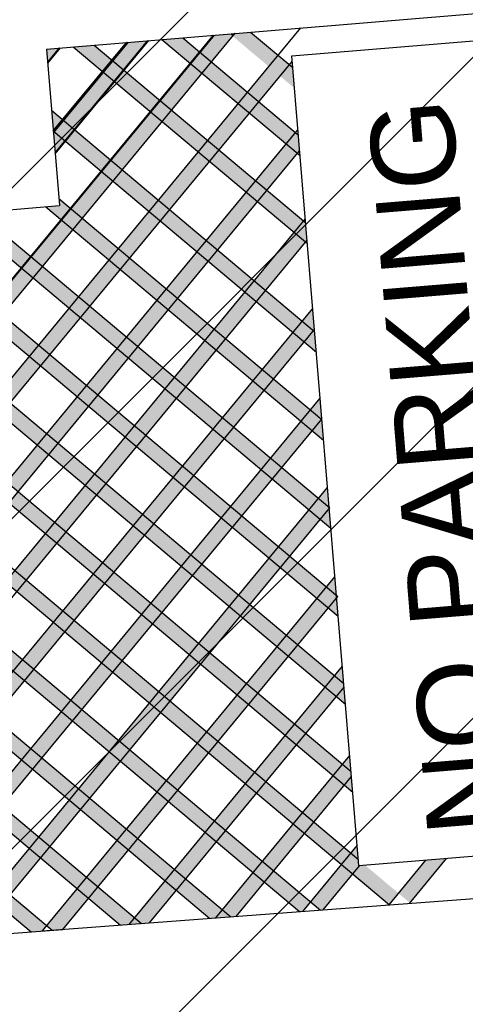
# Model space of a CAD drawing. Header units: millimetres. Extents: x 573132 to 957048, y 21042 to 318066.
# Tile 6 of 256: x 800529 to 803558, y 96973 to 103661. Entities that reach past the tile are written whole.
import ezdxf

# ---------------------------------------------------------------- set-up
doc = ezdxf.new("R2010")
doc.units = ezdxf.units.MM
doc.header["$LTSCALE"] = 2000
doc.layers.add('_NIBSC_FM trees 3metre zone', color=210, linetype='Continuous')
doc.layers.add('Parking bay info', color=7, linetype='Continuous')
doc.styles.get("Standard").update_dxf_attribs({"font": 'arial.ttf'})

msp = doc.modelspace()

# ---------------------------------------------------------------- hatches: boundary and pattern name
h = msp.add_hatch()
h.set_pattern_fill('ANSI31', color=6, scale=500)
h.set_pattern_definition([(45, (-184040.5, -58059.7), (-1122.532, 1122.532), [])])
edge = h.paths.add_edge_path()
edge.add_arc((799802.3, 149995), 1979.1, 128.49424, 137.46444)
edge.add_arc((799741.7, 150051), 1896.6, 137.47494, 149.36468)
edge.add_arc((800006.3, 149895.7), 2203.4, 149.39486, 159.68057)
edge.add_arc((802463.3, 149116.2), 4779.9, 161.14567, 173.89799)
edge.add_arc((777632.8, 152301.9), 20255.5, 350.88188, 352.40364, ccw=False)
edge.add_line((797632.4, 149092), (797912.4, 145802))
edge.add_line((797912.4, 145802), (798168.4, 142742.1))
edge.add_arc((800985.3, 142989.8), 2827.8, 185.02558, 196.25014)
edge.add_arc((800461.1, 142840.2), 2282.7, 196.32802, 209.50387)
edge.add_arc((800310.7, 142757.2), 2110.9, 209.55351, 220.33732)
edge.add_arc((800442.5, 142871.9), 2285.6, 220.38875, 233.58247)
edge.add_arc((800765, 143315.4), 2833.9, 233.65957, 245.33586)
edge.add_arc((800828.6, 143356), 2897.7, 244.52854, 258.27447)
edge.add_arc((800701.9, 142746.6), 2275.2, 258.2798, 271.31727)
edge.add_arc((800705.2, 142600), 2128.6, 271.31749, 281.28542)
edge.add_arc((800682.7, 142711.6), 2242.4, 281.29296, 294.10163)
edge.add_arc((800469.1, 143179.9), 2757.1, 294.17942, 306.58576)
edge.add_arc((800208.3, 143569.5), 3225.4, 306.17984, 311.53029)
edge.add_arc((800624.2, 143117.9), 2611.7, 311.26798, 323.63871)
edge.add_arc((800912.2, 142904.4), 2253.2, 323.66925, 335.19598)
edge.add_arc((800978.5, 142872.9), 2179.8, 335.218, 344.31697)
edge.add_arc((800806.2, 142921.1), 2358.7, 344.3199, 356.70457)
edge.add_arc((800196.3, 142951.6), 2969.4, 356.79383, 368.84145)
edge.add_line((803130.4, 143408), (802964.4, 146152))
edge.add_line((802964.4, 146152), (802661.6, 149839.1))
edge.add_arc((799541.1, 149578.3), 3131.4, 4.7773, 9.95889)
edge.add_arc((800127.1, 149693), 2534.4, 9.6959, 22.06664)
edge.add_arc((800450.9, 149823), 2185.5, 22.09588, 33.70834)
edge.add_arc((800511.1, 149862.1), 2113.8, 33.7319, 42.75351)
edge.add_arc((800384.1, 149744.5), 2286.8, 42.75716, 55.14162)
edge.add_arc((800049.4, 149256.1), 2878.9, 55.23206, 67.30036)
edge.add_arc((799937.1, 149045.1), 3116.9, 66.89305, 72.36491)
edge.add_arc((800099.3, 149592.4), 2546.2, 72.11052, 84.64121)
edge.add_arc((800129.8, 149907.4), 2229.9, 84.66715, 94.87052)
edge.add_arc((800125.4, 149949.4), 2187.6, 94.84876, 105.1459)
edge.add_arc((800180.5, 149747.3), 2397, 105.15424, 117.19251)
edge.add_arc((800475.8, 149182.9), 3034, 117.28186, 128.9032)
h.paths.add_polyline_path([(805285.8, 132271.9), (807630.1, 130292.6), (808717.8, 128657.8), (809512.6, 126409.6), (809698.8, 124808.7), (809113.9, 106708.8), (807865.8, 104611.5), (806151.7, 104161.7), (798217.2, 103633.1), (798370.5, 101534.7), (797281.4, 101455.1), (798380, 87105.7), (807943.2, 87723.1), (807592, 92534.3), (808409.8, 92594), (809388.6, 92041), (809792.8, 91145.2), (810402, 83115.1), (809743.2, 81565.1), (808384.3, 80934.6), (803337.2, 80587.1), (803149.3, 83028), (796195.6, 82492.7), (796831.5, 74090.9), (798673.2, 74183.1), (799033.2, 69471.1), (811128.2, 70247), (810742.9, 74953.1), (817427.3, 69294), (820333.3, 70178.2), (819726.9, 72144.3), (820372.3, 73429.7), (819415.4, 79540.2), (817900.5, 79441.9), (816738.6, 80768.5), (816091.2, 86965.1), (820803.7, 87231.4), (820137.2, 96803.1), (815324, 96529.1), (814883.6, 102917.9), (815506.4, 103948.9), (814877.6, 110961.5), (814548.9, 111751.7), (814439.8, 112099.6), (814654.4, 120985.5), (815202.9, 122086.8), (815871, 129266.7), (817934.9, 132903.8), (819988, 134534.9), (822717.7, 135759), (825659.3, 136107.7), (841934.8, 135929.7), (841538.9, 140944.3), (822158.3, 141259.1), (817670.8, 142514.3), (813933.3, 145231.4), (812037.1, 148308.6), (810908.6, 153871.1), (812524.2, 156334.4), (812351, 161829.6), (810592.1, 163939.3), (809832.8, 165422), (809436.4, 170898.6), (810540.3, 173379.7), (810553.2, 173752.2), (810159.6, 179602.1), (808961.6, 181448.1), (808084.7, 183580.3), (807823.1, 187088.4), (808496.7, 189355), (809486.4, 190473.3), (809125.3, 195649.6), (808067.5, 197087.4), (806873.5, 199983.2), (806653.5, 202932.5), (806193.3, 210152.2), (807243.7, 212537), (808986.8, 213887.6), (808683.9, 217950), (806725.6, 219163.6), (805509.2, 221418.6), (805072.7, 224364.3), (798956.1, 224011.1), (799187.9, 223695.7), (800861.3, 219308.5), (801661.2, 209203.1), (800735.3, 202671.7), (797386.5, 198778.3), (791837.3, 197079.3), (785538, 196327.2), (786360, 186067.6), (793626.5, 186432.7), (797313.1, 185760.8), (799735, 184478.6), (801452.4, 182927.6), (803009.9, 180514.6), (803885.4, 177379.6), (804097.5, 175123.5), (805094.7, 159989.8), (804471.7, 158270.4), (803289.5, 157069.2), (801649.7, 156414.3), (791144.5, 155679.7), (792339.2, 140215.1), (793197.7, 137634.9), (794404.8, 136185.5), (796143.7, 134994.7), (799546, 134313.7), (802624.2, 133547.3)])
h = msp.add_hatch(color=2)
h.dxf.hatch_style = 1
h.paths.add_polyline_path([(801853.7, 103556.9), (801993, 103568.5), (799119.7, 100093.6), (798979.4, 100080.9)])
h = msp.add_hatch(color=2)
h.dxf.hatch_style = 1
h.paths.add_polyline_path([(801495.8, 103527.3), (801637.3, 103539), (801752.5, 103442.2), (801688.8, 103365.1)])
h = msp.add_hatch(color=2)
h.dxf.hatch_style = 1
h.paths.add_polyline_path([(801847, 103556.4), (801956.8, 103565.5), (801973, 103551.9), (801765.4, 103300.8), (801688.8, 103365.1)])
h = msp.add_hatch(color=2)
h.dxf.hatch_style = 1
h.paths.add_polyline_path([(801956.8, 103565.5), (801986.3, 103567.9), (801973, 103551.9)])
h = msp.add_hatch(color=2)
h.dxf.hatch_style = 1
h.paths.add_polyline_path([(801986.3, 103567.9), (802098.3, 103577.2), (802286.2, 103419.3), (802222.4, 103342.3), (801973, 103551.9)])
h = msp.add_hatch(color=2)
h.dxf.hatch_style = 1
h.paths.add_polyline_path([(800799.4, 103469), (800711.6, 103461.7), (800719.1, 103371.8)])
h = msp.add_hatch(color=2)
h.dxf.hatch_style = 1
h.paths.add_polyline_path([(800893.3, 103477.4), (801034.8, 103489.1), (801155.2, 103388), (801091.5, 103310.9)])
h = msp.add_hatch(color=2)
h.dxf.hatch_style = 1
h.paths.add_polyline_path([(801399.4, 103518.8), (801266.9, 103507.8), (801162.6, 103381.7), (801235.5, 103320.5)])
h = msp.add_hatch(color=2)
h.dxf.hatch_style = 1
h.paths.add_polyline_path([(801688.8, 103365.1), (801752.5, 103442.2), (802078.5, 103168.3), (802014.8, 103091.2)])
h = msp.add_hatch(color=2)
h.dxf.hatch_style = 1
h.paths.add_polyline_path([(801700.1, 103355.6), (801763.9, 103432.7), (802013.3, 103223.1), (801949.6, 103146)])
h = msp.add_hatch(color=2)
h.dxf.hatch_style = 1
h.paths.add_polyline_path([(802014.8, 103091.2), (802091.4, 103026.9), (802362.7, 103355), (802286.2, 103419.3)])
h = msp.add_hatch(color=2)
h.dxf.hatch_style = 1
h.paths.add_polyline_path([(801162.6, 103381.7), (801098.9, 103304.7), (801171.7, 103243.5), (801235.5, 103320.5)])
h = msp.add_hatch(color=2)
h.dxf.hatch_style = 1
h.paths.add_polyline_path([(802299, 103277.9), (802362.7, 103355), (802384.7, 103336.6), (802396.3, 103196.2)])
h = msp.add_hatch(color=2)
h.dxf.hatch_style = 1
h.paths.add_polyline_path([(801098.9, 103304.7), (800827.6, 102976.5), (800900.4, 102915.3), (801171.7, 103243.5)])
h = msp.add_hatch(color=2)
h.dxf.hatch_style = 1
h.paths.add_polyline_path([(801171.7, 103243.5), (801235.5, 103320.5), (801481.2, 103114), (801417.5, 103037)])
h = msp.add_hatch(color=2)
h.dxf.hatch_style = 1
h.paths.add_polyline_path([(801625.1, 103288.1), (801701.7, 103223.7), (801494, 102972.6), (801417.5, 103037)])
h = msp.add_hatch(color=2)
h.dxf.hatch_style = 1
h.paths.add_polyline_path([(801417.5, 103037), (801481.2, 103114), (801807.2, 102840.1), (801743.5, 102763)])
h = msp.add_hatch(color=2)
h.dxf.hatch_style = 1
h.paths.add_polyline_path([(801743.5, 102763), (801820, 102698.7), (802091.4, 103026.9), (802014.8, 103091.2)])
h = msp.add_hatch(color=2)
h.dxf.hatch_style = 1
h.paths.add_polyline_path([(802091.4, 103026.9), (802155.1, 103103.9), (802404.5, 102894.3), (802340.8, 102817.3)])
h = msp.add_hatch(color=2)
h.dxf.hatch_style = 1
h.paths.add_polyline_path([(800820.1, 102982.8), (800746.3, 103044.8), (800757.7, 102907.2)])
h = msp.add_hatch(color=2)
h.dxf.hatch_style = 1
h.paths.add_polyline_path([(801082.4, 102631.8), (801146.1, 102708.8), (800820.1, 102982.8), (800756.4, 102905.7)])
h = msp.add_hatch(color=2)
h.dxf.hatch_style = 1
h.paths.add_polyline_path([(801353.7, 102959.9), (801430.3, 102895.6), (801222.7, 102644.5), (801146.1, 102708.8)])
h = msp.add_hatch(color=2)
h.dxf.hatch_style = 1
h.paths.add_polyline_path([(800836.7, 102838.2), (800763.8, 102899.4), (800758.8, 102893.4), (800770.1, 102757.7)])
h = msp.add_hatch(color=2)
h.dxf.hatch_style = 1
h.paths.add_polyline_path([(802340.8, 102817.3), (802404.5, 102894.3), (802422.6, 102879.1), (802431.7, 102770.2), (802417.4, 102752.9)])
h = msp.add_hatch(color=2)
h.dxf.hatch_style = 1
h.paths.add_polyline_path([(801750.7, 102756.9), (801814.5, 102834), (802063.9, 102624.4), (802000.2, 102547.3)])
h = msp.add_hatch(color=2)
h.dxf.hatch_style = 1
h.paths.add_polyline_path([(802069.5, 102489.1), (802146, 102424.8), (802417.4, 102752.9), (802340.8, 102817.3)])
h = msp.add_hatch(color=2)
h.dxf.hatch_style = 1
h.paths.add_polyline_path([(801820, 102698.7), (801743.5, 102763), (801472.1, 102434.9), (801548.7, 102370.5)])
h = msp.add_hatch(color=2)
h.dxf.hatch_style = 1
h.paths.add_polyline_path([(801820, 102698.7), (801883.8, 102775.8), (802133.2, 102566.2), (802069.5, 102489.1)])
h = msp.add_hatch(color=2)
h.dxf.hatch_style = 1
h.paths.add_polyline_path([(801146.1, 102708.8), (801082.4, 102631.8), (801408.4, 102357.8), (801472.1, 102434.9)])
h = msp.add_hatch(color=2)
h.dxf.hatch_style = 1
h.paths.add_polyline_path([(801082.4, 102631.8), (801159, 102567.4), (800951.3, 102316.3), (800874.8, 102380.7)])
h = msp.add_hatch(color=2)
h.dxf.hatch_style = 1
h.paths.add_polyline_path([(802146, 102424.8), (802069.5, 102489.1), (801798.1, 102160.9), (801874.7, 102096.6)])
h = msp.add_hatch(color=2)
h.dxf.hatch_style = 1
h.paths.add_polyline_path([(802146, 102424.8), (802209.8, 102501.8), (802459.2, 102292.2), (802395.5, 102215.2)])
h = msp.add_hatch(color=2)
h.dxf.hatch_style = 1
h.paths.add_polyline_path([(800799.9, 102398.8), (800707, 102391), (800811.1, 102303.6), (800874.8, 102380.7), (800795.9, 102446.9)])
h = msp.add_hatch(color=2)
h.dxf.hatch_style = 1
h.paths.add_polyline_path([(801485, 102293.5), (801548.7, 102370.5), (801472.1, 102434.9), (801408.4, 102357.8)])
h = msp.add_hatch(color=2)
h.dxf.hatch_style = 1
h.paths.add_polyline_path([(800874.8, 102380.7), (800951.3, 102316.3), (800887.6, 102239.3), (800811.1, 102303.6)])
h = msp.add_hatch(color=2)
h.dxf.hatch_style = 1
h.paths.add_polyline_path([(801485, 102293.5), (801408.4, 102357.8), (801200.8, 102106.7), (801277.3, 102042.4)])
h = msp.add_hatch(color=2)
h.dxf.hatch_style = 1
h.paths.add_polyline_path([(801734.4, 102083.9), (801798.1, 102160.9), (801548.7, 102370.5), (801485, 102293.5)])
h = msp.add_hatch(color=2)
h.dxf.hatch_style = 1
h.paths.add_polyline_path([(800539.7, 101975.4), (800603.4, 102052.5), (800277.4, 102326.4), (800213.7, 102249.4)])
h = msp.add_hatch(color=2)
h.dxf.hatch_style = 1
h.paths.add_polyline_path([(800811.1, 102303.6), (800887.6, 102239.3), (800680, 101988.2), (800603.4, 102052.5)])
h = msp.add_hatch(color=2)
h.dxf.hatch_style = 1
h.paths.add_polyline_path([(800887.6, 102239.3), (800951.3, 102316.3), (801200.8, 102106.7), (801137, 102029.7)])
h = msp.add_hatch(color=2)
h.dxf.hatch_style = 1
h.paths.add_polyline_path([(802395.5, 102215.2), (802470.2, 102305.6), (802482, 102162.9), (802472, 102150.8)])
h = msp.add_hatch(color=2)
h.dxf.hatch_style = 1
h.paths.add_polyline_path([(802124.1, 101887), (802200.7, 101822.7), (802472, 102150.8), (802395.5, 102215.2)])
h = msp.add_hatch(color=2)
h.dxf.hatch_style = 1
h.paths.add_polyline_path([(801811, 102019.5), (801874.7, 102096.6), (801798.1, 102160.9), (801734.4, 102083.9)])
h = msp.add_hatch(color=2)
h.dxf.hatch_style = 1
h.paths.add_polyline_path([(801137, 102029.7), (801213.6, 101965.3), (801277.3, 102042.4), (801200.8, 102106.7)])
h = msp.add_hatch(color=2)
h.dxf.hatch_style = 1
h.paths.add_polyline_path([(801526.8, 101832.8), (801603.3, 101768.5), (801811, 102019.5), (801734.4, 102083.9)])
h = msp.add_hatch(color=2)
h.dxf.hatch_style = 1
h.paths.add_polyline_path([(802060.4, 101809.9), (802124.1, 101887), (801874.7, 102096.6), (801811, 102019.5)])
h = msp.add_hatch(color=2)
h.dxf.hatch_style = 1
h.paths.add_polyline_path([(800865.7, 101701.5), (800929.4, 101778.6), (800603.4, 102052.5), (800539.7, 101975.4)])
h = msp.add_hatch(color=2)
h.dxf.hatch_style = 1
h.paths.add_polyline_path([(801213.6, 101965.3), (801137, 102029.7), (800929.4, 101778.6), (801006, 101714.2)])
h = msp.add_hatch(color=2)
h.dxf.hatch_style = 1
h.paths.add_polyline_path([(801213.6, 101965.3), (801277.3, 102042.4), (801526.8, 101832.8), (801463, 101755.7)])
h = msp.add_hatch(color=2)
h.dxf.hatch_style = 1
h.paths.add_polyline_path([(800539.7, 101975.4), (800616.3, 101911.1), (800408.6, 101660), (800332.1, 101724.4)])
h = msp.add_hatch(color=2)
h.dxf.hatch_style = 1
h.paths.add_polyline_path([(802060.4, 101809.9), (802136.9, 101745.6), (802200.7, 101822.7), (802124.1, 101887)])
h = msp.add_hatch(color=2)
h.dxf.hatch_style = 1
h.paths.add_polyline_path([(801526.8, 101832.8), (801463, 101755.7), (801539.6, 101691.4), (801603.3, 101768.5)])
h = msp.add_hatch(color=2)
h.dxf.hatch_style = 1
h.paths.add_polyline_path([(801852.8, 101558.9), (801929.3, 101494.5), (802136.9, 101745.6), (802060.4, 101809.9)])
h = msp.add_hatch(color=2)
h.dxf.hatch_style = 1
h.paths.add_polyline_path([(802386.4, 101536), (802450.1, 101613.1), (802200.7, 101822.7), (802136.9, 101745.6)])
h = msp.add_hatch(color=2)
h.dxf.hatch_style = 1
h.paths.add_polyline_path([(800942.3, 101637.2), (801006, 101714.2), (800929.4, 101778.6), (800865.7, 101701.5)])
h = msp.add_hatch(color=2)
h.dxf.hatch_style = 1
h.paths.add_polyline_path([(801255.4, 101504.6), (801332, 101440.3), (801539.6, 101691.4), (801463, 101755.7)])
h = msp.add_hatch(color=2)
h.dxf.hatch_style = 1
h.paths.add_polyline_path([(801539.6, 101691.4), (801603.3, 101768.5), (801852.8, 101558.9), (801789, 101481.8)])
h = msp.add_hatch(color=2)
h.dxf.hatch_style = 1
h.paths.add_polyline_path([(798915.6, 97338.5), (799053.9, 97348.9), (802532.4, 101555.7), (802520.6, 101698.3)])
h = msp.add_hatch(color=2)
h.dxf.hatch_style = 1
h.paths.add_polyline_path([(800942.3, 101637.2), (800865.7, 101701.5), (800658.1, 101450.4), (800734.6, 101386.1)])
h = msp.add_hatch(color=2)
h.dxf.hatch_style = 1
h.paths.add_polyline_path([(801191.7, 101427.6), (801255.4, 101504.6), (801006, 101714.2), (800942.3, 101637.2)])
h = msp.add_hatch(color=2)
h.dxf.hatch_style = 1
h.paths.add_polyline_path([(800408.6, 101660), (800658.1, 101450.4), (800594.4, 101373.3), (800344.9, 101582.9)])
h = msp.add_hatch(color=2)
h.dxf.hatch_style = 1
h.paths.add_polyline_path([(801865.6, 101417.5), (801929.3, 101494.5), (801852.8, 101558.9), (801789, 101481.8)])
h = msp.add_hatch(color=2)
h.dxf.hatch_style = 1
h.paths.add_polyline_path([(802462.9, 101471.7), (802526.7, 101548.7), (802533.5, 101543), (802545.1, 101402.6)])
h = msp.add_hatch(color=2)
h.dxf.hatch_style = 1
h.paths.add_polyline_path([(801255.4, 101504.6), (801191.7, 101427.6), (801268.3, 101363.2), (801332, 101440.3)])
h = msp.add_hatch(color=2)
h.dxf.hatch_style = 1
h.paths.add_polyline_path([(801581.4, 101230.7), (801658, 101166.4), (801865.6, 101417.5), (801789, 101481.8)])
h = msp.add_hatch(color=2)
h.dxf.hatch_style = 1
h.paths.add_polyline_path([(801929.3, 101494.5), (802178.8, 101284.9), (802115, 101207.8), (801865.6, 101417.5)])
h = msp.add_hatch(color=2)
h.dxf.hatch_style = 1
h.paths.add_polyline_path([(800658.1, 101450.4), (800734.6, 101386.1), (800670.9, 101309), (800594.4, 101373.3)])
h = msp.add_hatch(color=2)
h.dxf.hatch_style = 1
h.paths.add_polyline_path([(801191.7, 101427.6), (801268.3, 101363.2), (801060.6, 101112.1), (800984.1, 101176.5)])
h = msp.add_hatch(color=2)
h.dxf.hatch_style = 1
h.paths.add_polyline_path([(801332, 101440.3), (801268.3, 101363.2), (801517.7, 101153.6), (801581.4, 101230.7)])
h = msp.add_hatch(color=2)
h.dxf.hatch_style = 1
h.paths.add_polyline_path([(800386.7, 101122.3), (800463.3, 101057.9), (800670.9, 101309), (800594.4, 101373.3)])
h = msp.add_hatch(color=2)
h.dxf.hatch_style = 1
h.paths.add_polyline_path([(800670.9, 101309), (800734.6, 101386.1), (800984.1, 101176.5), (800920.3, 101099.4)])
h = msp.add_hatch(color=2)
h.dxf.hatch_style = 1
h.paths.add_polyline_path([(801594.3, 101089.3), (801658, 101166.4), (801581.4, 101230.7), (801517.7, 101153.6)])
h = msp.add_hatch(color=2)
h.dxf.hatch_style = 1
h.paths.add_polyline_path([(802191.6, 101143.5), (802255.3, 101220.6), (802504.8, 101011), (802441, 100933.9)])
h = msp.add_hatch(color=2)
h.dxf.hatch_style = 1
h.paths.add_polyline_path([(800920.3, 101099.4), (800996.9, 101035.1), (801060.6, 101112.1), (800984.1, 101176.5)])
h = msp.add_hatch(color=2)
h.dxf.hatch_style = 1
h.paths.add_polyline_path([(801310.1, 100902.5), (801386.6, 100838.2), (801594.3, 101089.3), (801517.7, 101153.6)])
h = msp.add_hatch(color=2)
h.dxf.hatch_style = 1
h.paths.add_polyline_path([(801658, 101166.4), (801594.3, 101089.3), (801843.7, 100879.7), (801907.4, 100956.8)])
h = msp.add_hatch(color=2)
h.dxf.hatch_style = 1
h.paths.add_polyline_path([(800712.7, 100848.3), (800789.3, 100784), (800996.9, 101035.1), (800920.3, 101099.4)])
h = msp.add_hatch(color=2)
h.dxf.hatch_style = 1
h.paths.add_polyline_path([(800996.9, 101035.1), (801060.6, 101112.1), (801310.1, 100902.5), (801246.3, 100825.5)])
h = msp.add_hatch(color=2)
h.dxf.hatch_style = 1
h.paths.add_polyline_path([(802571, 101091), (802582.8, 100948.4), (802310, 100618.5), (802233.4, 100682.8)])
h = msp.add_hatch(color=2)
h.dxf.hatch_style = 1
h.paths.add_polyline_path([(800399.6, 100980.9), (800463.3, 101057.9), (800712.7, 100848.3), (800649, 100771.3)])
h = msp.add_hatch(color=2)
h.dxf.hatch_style = 1
h.paths.add_polyline_path([(802517.6, 100869.6), (802581.3, 100946.6), (802583.1, 100945.2), (802594.7, 100804.8)])
h = msp.add_hatch(color=2)
h.dxf.hatch_style = 1
h.paths.add_polyline_path([(801322.9, 100761.1), (801386.6, 100838.2), (801310.1, 100902.5), (801246.3, 100825.5)])
h = msp.add_hatch(color=2)
h.dxf.hatch_style = 1
h.paths.add_polyline_path([(802169.7, 100605.8), (802233.4, 100682.8), (801984, 100892.4), (801920.3, 100815.4)])
h = msp.add_hatch(color=2)
h.dxf.hatch_style = 1
h.paths.add_polyline_path([(800725.6, 100706.9), (800789.3, 100784), (800712.7, 100848.3), (800649, 100771.3)])
h = msp.add_hatch(color=2)
h.dxf.hatch_style = 1
h.paths.add_polyline_path([(801322.9, 100761.1), (801246.3, 100825.5), (801038.7, 100574.4), (801115.3, 100510.1)])
h = msp.add_hatch(color=2)
h.dxf.hatch_style = 1
h.paths.add_polyline_path([(801322.9, 100761.1), (801386.6, 100838.2), (801636.1, 100628.6), (801572.3, 100551.5)])
h = msp.add_hatch(color=2)
h.dxf.hatch_style = 1
h.paths.add_polyline_path([(800441.4, 100520.2), (800517.9, 100455.8), (800725.6, 100706.9), (800649, 100771.3)])
h = msp.add_hatch(color=2)
h.dxf.hatch_style = 1
h.paths.add_polyline_path([(800725.6, 100706.9), (800789.3, 100784), (801038.7, 100574.4), (800975, 100497.3)])
h = msp.add_hatch(color=2)
h.dxf.hatch_style = 1
h.paths.add_polyline_path([(802169.7, 100605.8), (802246.2, 100541.4), (802310, 100618.5), (802233.4, 100682.8)])
h = msp.add_hatch(color=2)
h.dxf.hatch_style = 1
h.paths.add_polyline_path([(801962.1, 100354.7), (802038.6, 100290.3), (802246.2, 100541.4), (802169.7, 100605.8)])
h = msp.add_hatch(color=2)
h.dxf.hatch_style = 1
h.paths.add_polyline_path([(802495.7, 100331.8), (802559.4, 100408.9), (802310, 100618.5), (802246.2, 100541.4)])
h = msp.add_hatch(color=2)
h.dxf.hatch_style = 1
h.paths.add_polyline_path([(801038.7, 100574.4), (800975, 100497.3), (801051.6, 100433), (801115.3, 100510.1)])
h = msp.add_hatch(color=2)
h.dxf.hatch_style = 1
h.paths.add_polyline_path([(801648.9, 100487.2), (801712.6, 100564.3), (801962.1, 100354.7), (801898.3, 100277.6)])
h = msp.add_hatch(color=2)
h.dxf.hatch_style = 1
h.paths.add_polyline_path([(800767.4, 100246.2), (800843.9, 100181.9), (801051.6, 100433), (800975, 100497.3)])
h = msp.add_hatch(color=2)
h.dxf.hatch_style = 1
h.paths.add_polyline_path([(801051.6, 100433), (801115.3, 100510.1), (801364.7, 100300.5), (801301, 100223.4)])
h = msp.add_hatch(color=2)
h.dxf.hatch_style = 1
h.paths.add_polyline_path([(802621.3, 100483.8), (802632.6, 100347.4), (802559.4, 100408.9)])
h = msp.add_hatch(color=2)
h.dxf.hatch_style = 1
h.paths.add_polyline_path([(800454.2, 100378.8), (800517.9, 100455.8), (800767.4, 100246.2), (800703.7, 100169.2)])
h = msp.add_hatch(color=2)
h.dxf.hatch_style = 1
h.paths.add_polyline_path([(802559.4, 100408.9), (802632.6, 100347.4), (802633.2, 100341.1), (802572.2, 100267.5), (802495.7, 100331.8)])
h = msp.add_hatch(color=2)
h.dxf.hatch_style = 1
h.paths.add_polyline_path([(801898.3, 100277.6), (801974.9, 100213.3), (802038.6, 100290.3), (801962.1, 100354.7)])
h = msp.add_hatch(color=2)
h.dxf.hatch_style = 1
h.paths.add_polyline_path([(802572.2, 100267.5), (802495.7, 100331.8), (802288.1, 100080.7), (802364.6, 100016.4)])
h = msp.add_hatch(color=2)
h.dxf.hatch_style = 1
h.paths.add_polyline_path([(802572.2, 100267.5), (802633.2, 100341.1), (802644.3, 100206.9)])
h = msp.add_hatch(color=2)
h.dxf.hatch_style = 1
h.paths.add_polyline_path([(801690.7, 100026.5), (801767.3, 99962.2), (801974.9, 100213.3), (801898.3, 100277.6)])
h = msp.add_hatch(color=2)
h.dxf.hatch_style = 1
h.paths.add_polyline_path([(801974.9, 100213.3), (802038.6, 100290.3), (802288.1, 100080.7), (802224.3, 100003.7)])
h = msp.add_hatch(color=2)
h.dxf.hatch_style = 1
h.paths.add_polyline_path([(800767.4, 100246.2), (800703.7, 100169.2), (800780.2, 100104.8), (800843.9, 100181.9)])
h = msp.add_hatch(color=2)
h.dxf.hatch_style = 1
h.paths.add_polyline_path([(801377.6, 100159), (801441.3, 100236.1), (801690.7, 100026.5), (801627, 99949.4)])
h = msp.add_hatch(color=2)
h.dxf.hatch_style = 1
h.paths.add_polyline_path([(800780.2, 100104.8), (800703.7, 100169.2), (800496, 99918.1), (800572.6, 99853.7)])
h = msp.add_hatch(color=2)
h.dxf.hatch_style = 1
h.paths.add_polyline_path([(800780.2, 100104.8), (800843.9, 100181.9), (801093.4, 99972.3), (801029.6, 99895.2)])
h = msp.add_hatch(color=2)
h.dxf.hatch_style = 1
h.paths.add_polyline_path([(802224.3, 100003.7), (802300.9, 99939.3), (802364.6, 100016.4), (802288.1, 100080.7)])
h = msp.add_hatch(color=2)
h.dxf.hatch_style = 1
h.paths.add_polyline_path([(801703.6, 99885.1), (801767.3, 99962.2), (801690.7, 100026.5), (801627, 99949.4)])
h = msp.add_hatch(color=2)
h.dxf.hatch_style = 1
h.paths.add_polyline_path([(802016.7, 99752.6), (802093.3, 99688.2), (802300.9, 99939.3), (802224.3, 100003.7)])
h = msp.add_hatch(color=2)
h.dxf.hatch_style = 1
h.paths.add_polyline_path([(802300.9, 99939.3), (802364.6, 100016.4), (802614.1, 99806.8), (802550.3, 99729.7)])
h = msp.add_hatch(color=2)
h.dxf.hatch_style = 1
h.paths.add_polyline_path([(801703.6, 99885.1), (801627, 99949.4), (801419.4, 99698.4), (801495.9, 99634)])
h = msp.add_hatch(color=2)
h.dxf.hatch_style = 1
h.paths.add_polyline_path([(801703.6, 99885.1), (801767.3, 99962.2), (802016.7, 99752.6), (801953, 99675.5)])
h = msp.add_hatch(color=2)
h.dxf.hatch_style = 1
h.paths.add_polyline_path([(800496, 99918.1), (800432.3, 99841), (800508.9, 99776.7), (800572.6, 99853.7)])
h = msp.add_hatch(color=2)
h.dxf.hatch_style = 1
h.paths.add_polyline_path([(801106.2, 99830.9), (801169.9, 99908), (801419.4, 99698.4), (801355.6, 99621.3)])
h = msp.add_hatch(color=2)
h.dxf.hatch_style = 1
h.paths.add_polyline_path([(802671.7, 99876.5), (802682.2, 99749.5), (802614.1, 99806.8)])
h = msp.add_hatch(color=2)
h.dxf.hatch_style = 1
h.paths.add_polyline_path([(800758.3, 99567.1), (800822, 99644.1), (800572.6, 99853.7), (800508.9, 99776.7)])
h = msp.add_hatch(color=2)
h.dxf.hatch_style = 1
h.paths.add_polyline_path([(802614.1, 99806.8), (802682.2, 99749.5), (802683.5, 99733.9), (802626.9, 99665.4), (802550.3, 99729.7)])
h = msp.add_hatch(color=2)
h.dxf.hatch_style = 1
h.paths.add_polyline_path([(802093.3, 99688.2), (802016.7, 99752.6), (801953, 99675.5), (802029.6, 99611.2)])
h = msp.add_hatch(color=2)
h.dxf.hatch_style = 1
h.paths.add_polyline_path([(802342.7, 99478.6), (802419.3, 99414.3), (802626.9, 99665.4), (802550.3, 99729.7)])
h = msp.add_hatch(color=2)
h.dxf.hatch_style = 1
h.paths.add_polyline_path([(802693.9, 99609.1), (802626.9, 99665.4), (802683.5, 99733.9)])
h = msp.add_hatch(color=2)
h.dxf.hatch_style = 1
h.paths.add_polyline_path([(801419.4, 99698.4), (801355.6, 99621.3), (801432.2, 99557), (801495.9, 99634)])
h = msp.add_hatch(color=2)
h.dxf.hatch_style = 1
h.paths.add_polyline_path([(802029.6, 99611.2), (801953, 99675.5), (801745.4, 99424.4), (801821.9, 99360.1)])
h = msp.add_hatch(color=2)
h.dxf.hatch_style = 1
h.paths.add_polyline_path([(802029.6, 99611.2), (802093.3, 99688.2), (802342.7, 99478.6), (802279, 99401.6)])
h = msp.add_hatch(color=2)
h.dxf.hatch_style = 1
h.paths.add_polyline_path([(801148, 99370.2), (801224.6, 99305.9), (801432.2, 99557), (801355.6, 99621.3)])
h = msp.add_hatch(color=2)
h.dxf.hatch_style = 1
h.paths.add_polyline_path([(801432.2, 99557), (801495.9, 99634), (801745.4, 99424.4), (801681.6, 99347.4)])
h = msp.add_hatch(color=2)
h.dxf.hatch_style = 1
h.paths.add_polyline_path([(800299.2, 99523.1), (800235.5, 99446.1), (800484.9, 99236.5), (800548.7, 99313.5)])
h = msp.add_hatch(color=2)
h.dxf.hatch_style = 1
h.paths.add_polyline_path([(800898.6, 99579.8), (800834.9, 99502.7), (801084.3, 99293.1), (801148, 99370.2)])
h = msp.add_hatch(color=2)
h.dxf.hatch_style = 1
h.paths.add_polyline_path([(802279, 99401.6), (802355.5, 99337.2), (802419.3, 99414.3), (802342.7, 99478.6)])
h = msp.add_hatch(color=2)
h.dxf.hatch_style = 1
h.paths.add_polyline_path([(801758.2, 99283), (801821.9, 99360.1), (801745.4, 99424.4), (801681.6, 99347.4)])
h = msp.add_hatch(color=2)
h.dxf.hatch_style = 1
h.paths.add_polyline_path([(802355.5, 99337.2), (802279, 99401.6), (802071.4, 99150.5), (802147.9, 99086.2)])
h = msp.add_hatch(color=2)
h.dxf.hatch_style = 1
h.paths.add_polyline_path([(802355.5, 99337.2), (802419.3, 99414.3), (802668.7, 99204.7), (802605, 99127.6)])
h = msp.add_hatch(color=2)
h.dxf.hatch_style = 1
h.paths.add_polyline_path([(801160.9, 99228.8), (801224.6, 99305.9), (801148, 99370.2), (801084.3, 99293.1)])
h = msp.add_hatch(color=2)
h.dxf.hatch_style = 1
h.paths.add_polyline_path([(801758.2, 99283), (801681.6, 99347.4), (801474, 99096.3), (801550.6, 99031.9)])
h = msp.add_hatch(color=2)
h.dxf.hatch_style = 1
h.paths.add_polyline_path([(801758.2, 99283), (801821.9, 99360.1), (802071.4, 99150.5), (802007.6, 99073.4)])
h = msp.add_hatch(color=2)
h.dxf.hatch_style = 1
h.paths.add_polyline_path([(800874.7, 99039.6), (800951.2, 98975.3), (801160.9, 99228.8), (801084.3, 99293.1)])
h = msp.add_hatch(color=2)
h.dxf.hatch_style = 1
h.paths.add_polyline_path([(801224.6, 99305.9), (801160.9, 99228.8), (801410.3, 99019.2), (801474, 99096.3)])
h = msp.add_hatch(color=2)
h.dxf.hatch_style = 1
h.paths.add_polyline_path([(802722.1, 99269.2), (802731.8, 99151.7), (802668.7, 99204.7)])
h = msp.add_hatch(color=2)
h.dxf.hatch_style = 1
h.paths.add_polyline_path([(800810.9, 98962.5), (800874.7, 99039.6), (800625.2, 99249.2), (800561.5, 99172.1)])
h = msp.add_hatch(color=2)
h.dxf.hatch_style = 1
h.paths.add_polyline_path([(802605, 99127.6), (802668.7, 99204.7), (802731.8, 99151.7), (802733.9, 99126.6), (802681.5, 99063.3)])
h = msp.add_hatch(color=2)
h.dxf.hatch_style = 1
h.paths.add_polyline_path([(802071.4, 99150.5), (802007.6, 99073.4), (802084.2, 99009.1), (802147.9, 99086.2)])
h = msp.add_hatch(color=2)
h.dxf.hatch_style = 1
h.paths.add_polyline_path([(802605, 99127.6), (802681.5, 99063.3), (802473.9, 98812.2), (802397.4, 98876.5)])
h = msp.add_hatch(color=2)
h.dxf.hatch_style = 1
h.paths.add_polyline_path([(802681.5, 99063.3), (802733.9, 99126.6), (802743.5, 99011.3)])
h = msp.add_hatch(color=2)
h.dxf.hatch_style = 1
h.paths.add_polyline_path([(801486.9, 98954.9), (801550.6, 99031.9), (801474, 99096.3), (801410.3, 99019.2)])
h = msp.add_hatch(color=2)
h.dxf.hatch_style = 1
h.paths.add_polyline_path([(801800, 98822.3), (801876.6, 98758), (802084.2, 99009.1), (802007.6, 99073.4)])
h = msp.add_hatch(color=2)
h.dxf.hatch_style = 1
h.paths.add_polyline_path([(802084.2, 99009.1), (802147.9, 99086.2), (802397.4, 98876.5), (802333.6, 98799.5)])
h = msp.add_hatch(color=2)
h.dxf.hatch_style = 1
h.paths.add_polyline_path([(800810.9, 98962.5), (800887.5, 98898.2), (800951.2, 98975.3), (800874.7, 99039.6)])
h = msp.add_hatch(color=2)
h.dxf.hatch_style = 1
h.paths.add_polyline_path([(801486.9, 98954.9), (801410.3, 99019.2), (801200.6, 98765.7), (801277.2, 98701.3)])
h = msp.add_hatch(color=2)
h.dxf.hatch_style = 1
h.paths.add_polyline_path([(801736.3, 98745.3), (801800, 98822.3), (801550.6, 99031.9), (801486.9, 98954.9)])
h = msp.add_hatch(color=2)
h.dxf.hatch_style = 1
h.paths.add_polyline_path([(800539.5, 98634.2), (800603.2, 98711.3), (800353.7, 98920.9), (800290, 98843.8)])
h = msp.add_hatch(color=2)
h.dxf.hatch_style = 1
h.paths.add_polyline_path([(800810.9, 98962.5), (800887.5, 98898.2), (800679.7, 98647), (800603.2, 98711.3)])
h = msp.add_hatch(color=2)
h.dxf.hatch_style = 1
h.paths.add_polyline_path([(800951.2, 98975.3), (800887.5, 98898.2), (801136.9, 98688.6), (801200.6, 98765.7)])
h = msp.add_hatch(color=2)
h.dxf.hatch_style = 1
h.paths.add_polyline_path([(802397.4, 98876.5), (802473.9, 98812.2), (802410.2, 98735.1), (802333.6, 98799.5)])
h = msp.add_hatch(color=2)
h.dxf.hatch_style = 1
h.paths.add_polyline_path([(801812.9, 98680.9), (801876.6, 98758), (801800, 98822.3), (801736.3, 98745.3)])
h = msp.add_hatch(color=2)
h.dxf.hatch_style = 1
h.paths.add_polyline_path([(802333.6, 98799.5), (802410.2, 98735.1), (802202.6, 98484.1), (802126, 98548.4)])
h = msp.add_hatch(color=2)
h.dxf.hatch_style = 1
h.paths.add_polyline_path([(802410.2, 98735.1), (802473.9, 98812.2), (802723.4, 98602.6), (802659.6, 98525.5)])
h = msp.add_hatch(color=2)
h.dxf.hatch_style = 1
h.paths.add_polyline_path([(801200.6, 98765.7), (801136.9, 98688.6), (801213.5, 98624.3), (801277.2, 98701.3)])
h = msp.add_hatch(color=2)
h.dxf.hatch_style = 1
h.paths.add_polyline_path([(801812.9, 98680.9), (801736.3, 98745.3), (801526.6, 98491.7), (801603.2, 98427.4)])
h = msp.add_hatch(color=2)
h.dxf.hatch_style = 1
h.paths.add_polyline_path([(802062.3, 98471.3), (802126, 98548.4), (801876.6, 98758), (801812.9, 98680.9)])
h = msp.add_hatch(color=2)
h.dxf.hatch_style = 1
h.paths.add_polyline_path([(800616, 98569.9), (800679.7, 98647), (800603.2, 98711.3), (800539.5, 98634.2)])
h = msp.add_hatch(color=2)
h.dxf.hatch_style = 1
h.paths.add_polyline_path([(801136.9, 98688.6), (801213.5, 98624.3), (801005.7, 98373), (800929.2, 98437.4)])
h = msp.add_hatch(color=2)
h.dxf.hatch_style = 1
h.paths.add_polyline_path([(801277.2, 98701.3), (801213.5, 98624.3), (801462.9, 98414.7), (801526.6, 98491.7)])
h = msp.add_hatch(color=2)
h.dxf.hatch_style = 1
h.paths.add_polyline_path([(802772.4, 98662), (802781.4, 98553.8), (802723.4, 98602.6)])
h = msp.add_hatch(color=2)
h.dxf.hatch_style = 1
h.paths.add_polyline_path([(800616, 98569.9), (800539.5, 98634.2), (800331.7, 98383), (800408.3, 98318.6)])
h = msp.add_hatch(color=2)
h.dxf.hatch_style = 1
h.paths.add_polyline_path([(800865.4, 98360.3), (800929.2, 98437.4), (800679.7, 98647), (800616, 98569.9)])
h = msp.add_hatch(color=2)
h.dxf.hatch_style = 1
h.paths.add_polyline_path([(802723.4, 98602.6), (802781.4, 98553.8), (802784.3, 98519.4), (802736.2, 98461.2), (802659.6, 98525.5)])
h = msp.add_hatch(color=2)
h.dxf.hatch_style = 1
h.paths.add_polyline_path([(802126, 98548.4), (802062.3, 98471.3), (802138.8, 98407), (802202.6, 98484.1)])
h = msp.add_hatch(color=2)
h.dxf.hatch_style = 1
h.paths.add_polyline_path([(802659.6, 98525.5), (802736.2, 98461.2), (802528.6, 98210.1), (802452, 98274.5)])
h = msp.add_hatch(color=2)
h.dxf.hatch_style = 1
h.paths.add_polyline_path([(802784.3, 98519.4), (802793.1, 98413.4), (802736.2, 98461.2)])
h = msp.add_hatch(color=2)
h.dxf.hatch_style = 1
h.paths.add_polyline_path([(801462.9, 98414.7), (801539.5, 98350.3), (801603.2, 98427.4), (801526.6, 98491.7)])
h = msp.add_hatch(color=2)
h.dxf.hatch_style = 1
h.paths.add_polyline_path([(802062.3, 98471.3), (802138.8, 98407), (801929.2, 98153.5), (801852.6, 98217.8)])
h = msp.add_hatch(color=2)
h.dxf.hatch_style = 1
h.paths.add_polyline_path([(802202.6, 98484.1), (802138.8, 98407), (802388.3, 98197.4), (802452, 98274.5)])
h = msp.add_hatch(color=2)
h.dxf.hatch_style = 1
h.paths.add_polyline_path([(800929.2, 98437.4), (800865.4, 98360.3), (800942, 98296), (801005.7, 98373)])
h = msp.add_hatch(color=2)
h.dxf.hatch_style = 1
h.paths.add_polyline_path([(801462.9, 98414.7), (801539.5, 98350.3), (801331.7, 98099.1), (801255.2, 98163.4)])
h = msp.add_hatch(color=2)
h.dxf.hatch_style = 1
h.paths.add_polyline_path([(801603.2, 98427.4), (801539.5, 98350.3), (801788.9, 98140.7), (801852.6, 98217.8)])
h = msp.add_hatch(color=2)
h.dxf.hatch_style = 1
h.paths.add_polyline_path([(800594, 98032), (800657.7, 98109), (800408.3, 98318.6), (800344.5, 98241.6)])
h = msp.add_hatch(color=2)
h.dxf.hatch_style = 1
h.paths.add_polyline_path([(800657.7, 98109), (800734.3, 98044.7), (800942, 98296), (800865.4, 98360.3)])
h = msp.add_hatch(color=2)
h.dxf.hatch_style = 1
h.paths.add_polyline_path([(801005.7, 98373), (800942, 98296), (801191.4, 98086.3), (801255.2, 98163.4)])
h = msp.add_hatch(color=2)
h.dxf.hatch_style = 1
h.paths.add_polyline_path([(802464.8, 98133.1), (802528.6, 98210.1), (802452, 98274.5), (802388.3, 98197.4)])
h = msp.add_hatch(color=2)
h.dxf.hatch_style = 1
h.paths.add_polyline_path([(801865.5, 98076.4), (801929.2, 98153.5), (801852.6, 98217.8), (801788.9, 98140.7)])
h = msp.add_hatch(color=2)
h.dxf.hatch_style = 1
h.paths.add_polyline_path([(802388.3, 98197.4), (802464.8, 98133.1), (802255.2, 97879.5), (802178.6, 97943.9)])
h = msp.add_hatch(color=2)
h.dxf.hatch_style = 1
h.paths.add_polyline_path([(802715.9, 97922.1), (802779.6, 97999.2), (802528.6, 98210.1), (802464.8, 98133.1)])
h = msp.add_hatch(color=2)
h.dxf.hatch_style = 1
h.paths.add_polyline_path([(801255.2, 98163.4), (801191.4, 98086.3), (801268, 98022), (801331.7, 98099.1)])
h = msp.add_hatch(color=2)
h.dxf.hatch_style = 1
h.paths.add_polyline_path([(801788.9, 98140.7), (801865.5, 98076.4), (801657.7, 97825.1), (801581.2, 97889.5)])
h = msp.add_hatch(color=2)
h.dxf.hatch_style = 1
h.paths.add_polyline_path([(802114.9, 97866.8), (802178.6, 97943.9), (801929.2, 98153.5), (801865.5, 98076.4)])
h = msp.add_hatch(color=2)
h.dxf.hatch_style = 1
h.paths.add_polyline_path([(800594, 98032), (800670.5, 97967.6), (800734.3, 98044.7), (800657.7, 98109)])
h = msp.add_hatch(color=2)
h.dxf.hatch_style = 1
h.paths.add_polyline_path([(800983.7, 97835.1), (801060.3, 97770.8), (801268, 98022), (801191.4, 98086.3)])
h = msp.add_hatch(color=2)
h.dxf.hatch_style = 1
h.paths.add_polyline_path([(801821.8, 97556.6), (801964.5, 97567.3), (801331.7, 98099.1), (801268, 98022)])
h = msp.add_hatch(color=2)
h.dxf.hatch_style = 1
h.paths.add_polyline_path([(802823.1, 98051.8), (802831, 97956), (802779.6, 97999.2)])
h = msp.add_hatch(color=2)
h.dxf.hatch_style = 1
h.paths.add_polyline_path([(800386.2, 97780.7), (800462.8, 97716.4), (800670.5, 97967.6), (800594, 98032)])
h = msp.add_hatch(color=2)
h.dxf.hatch_style = 1
h.paths.add_polyline_path([(800734.3, 98044.7), (800670.5, 97967.6), (800920, 97758), (800983.7, 97835.1)])
h = msp.add_hatch(color=2)
h.dxf.hatch_style = 1
h.paths.add_polyline_path([(802779.6, 97999.2), (802831, 97956), (802834.5, 97913.4), (802838.7, 97913.8), (802792.4, 97857.8), (802715.9, 97922.1)])
h = msp.add_hatch(color=2)
h.dxf.hatch_style = 1
h.paths.add_polyline_path([(802114.9, 97866.8), (802191.5, 97802.4), (802255.2, 97879.5), (802178.6, 97943.9)])
h = msp.add_hatch(color=2)
h.dxf.hatch_style = 1
h.paths.add_polyline_path([(802572.4, 97612.9), (802591.1, 97614.3), (802792.4, 97857.8), (802715.9, 97922.1), (802506.2, 97668.6)])
h = msp.add_hatch(color=2)
h.dxf.hatch_style = 1
h.paths.add_polyline_path([(802792.4, 97857.8), (802838.7, 97913.8), (802877.4, 97917), (803104, 97726.6), (803040.3, 97649.5)])
h = msp.add_hatch(color=2)
h.dxf.hatch_style = 1
h.paths.add_polyline_path([(803289.7, 97951.2), (803338.4, 97955.2), (803388.2, 97913.3), (803180.6, 97662.2), (803104, 97726.6)])
h = msp.add_hatch(color=2)
h.dxf.hatch_style = 1
h.paths.add_polyline_path([(803338.4, 97955.2), (803429, 97962.7), (803388.2, 97913.3)])
h = msp.add_hatch(color=2)
h.dxf.hatch_style = 1
h.paths.add_polyline_path([(801581.2, 97889.5), (801657.7, 97825.1), (801594, 97748.1), (801517.4, 97812.4)], flags=17)
h = msp.add_hatch(color=2)
h.dxf.hatch_style = 1
h.paths.add_polyline_path([(801964.5, 97567.3), (801999.2, 97569.9), (802191.5, 97802.4), (802114.9, 97866.8), (801907.2, 97615.5)])
h = msp.add_hatch(color=2)
h.dxf.hatch_style = 1
h.paths.add_polyline_path([(802429.7, 97602.2), (802452.8, 97604), (802506.2, 97668.6), (802255.2, 97879.5), (802191.5, 97802.4)])
h = msp.add_hatch(color=2)
h.dxf.hatch_style = 1
h.paths.add_polyline_path([(800920, 97758), (800996.5, 97693.7), (801060.3, 97770.8), (800983.7, 97835.1)])
h = msp.add_hatch(color=2)
h.dxf.hatch_style = 1
h.paths.add_polyline_path([(801356.6, 97521.7), (801410.1, 97525.7), (801594, 97748.1), (801517.4, 97812.4), (801309.7, 97561.2)])
h = msp.add_hatch(color=2)
h.dxf.hatch_style = 1
h.paths.add_polyline_path([(800606.1, 97465.4), (800682.7, 97471.1), (800712.2, 97506.8), (800462.8, 97716.4), (800399.1, 97639.3)])
h = msp.add_hatch(color=2)
h.dxf.hatch_style = 1
h.paths.add_polyline_path([(800748.8, 97476.1), (800821.1, 97481.5), (800996.5, 97693.7), (800920, 97758), (800712.2, 97506.8)])
h = msp.add_hatch(color=2)
h.dxf.hatch_style = 1
h.paths.add_polyline_path([(801213.9, 97511), (801356.6, 97521.7), (801060.3, 97770.8), (800996.5, 97693.7)])
h = msp.add_hatch(color=2)
h.dxf.hatch_style = 1
h.paths.add_polyline_path([(803039, 97648), (803041.9, 97648.2), (803040.3, 97649.5)])
at = {"layer": '_NIBSC_FM trees 3metre zone'}
h = msp.add_hatch(dxfattribs=at)
h.set_pattern_fill('ANSI31', color=256, scale=1500)
h.set_pattern_definition([(45, (0, -300000), (-3367.596, 3367.596), [])])
h.paths.add_polyline_path([(593903.2, 232617.7), (679741.5, 243682.5), (730246.2, 249484.4), (739010, 251812.5), (755357.3, 259572.6), (798190.5, 265511.7), (811700.6, 266996.3), (863086.4, 275757), (876855.1, 143047.8), (913767.4, 142393.8), (912963.3, 130302.9), (912377.4, 121144.5), (904518.6, 98597.9), (903417.9, 94708.4), (895370.5, 63435.9), (848719, 56730), (841118.6, 53483.2), (784097.4, 45680.2), (763757.6, 42853.6), (670408.4, 24434.5), (665577.7, 34769.6), (663265.2, 39852.7), (610755, 158063.7), (608829.3, 162279.9), (603679.1, 173549.1), (597792.5, 194109.5)])
h.paths.add_polyline_path([(597181.3, 230015.5), (680104.5, 240704.4), (730805.4, 246528.9), (740047.1, 248984), (756226.7, 256664.5), (798560.4, 262534.3), (812116.9, 264024), (860432.9, 272261.3), (874145.3, 140095.4), (910565, 139450.1), (909969.7, 130498.2), (909409.7, 121745), (901656.3, 99500.9), (900521.5, 95490.8), (892963.6, 66120.8), (847902.5, 59643.5), (840311.6, 56400.8), (783687.5, 48652), (763260.4, 45813.4), (672131.7, 27832.4), (668302, 36025.9), (666001.5, 41082.8), (613490.4, 159295.9), (611558.1, 163526.3), (606501.3, 174591.3), (600750.4, 194677.7)], flags=16)

# ---------------------------------------------------------------- linework, layer by layer
at = {"color": 7}
for p, q in [((800711.6, 103461.7), (808704.3, 104125.8)), ((797865.1, 98072.7), (802440.1, 103605.5)), ((797818.7, 98684.7), (801847, 103556.4)), ((798970, 100077.1), (801847, 103556.4)), ((798973.7, 100074), (801853.7, 103556.9)), ((799114.1, 100086.8), (801993, 103568.5)), ((801637.3, 103539), (802422.6, 102879.1)), ((802098.3, 103577.2), (802384.7, 103336.6)), ((800719.1, 103371.8), (800800, 103469.7)), ((800719.7, 103364.9), (800806.8, 103470.2)), ((800756.4, 102905.7), (801253.8, 103507.3)), ((800758.3, 102900.3), (801260.6, 103507.8)), ((800758.3, 102900.3), (801259.8, 103506.8)), ((800758.8, 102893.4), (801267.4, 103508.4)), ((800770.1, 102757.7), (801399.9, 103519.4)), ((800770.7, 102750.8), (801406.6, 103519.9)), ((800893.3, 103477.4), (802483.9, 102140.9)), ((800893.3, 103477.4), (802484.9, 102140)), ((801034.8, 103489.1), (802473.2, 102280.4)), ((801495.8, 103527.3), (802434.3, 102738.7)), ((801495.8, 103527.3), (802434.3, 102738.7)), ((800711.6, 103461.7), (800799.9, 102398.8)), ((797876, 97928.9), (802381.3, 103377.5)), ((800746.3, 103044.8), (802533.5, 101543)), ((797911.5, 97460.6), (802419.8, 102912.8)), ((800756.4, 102905.7), (802545.1, 101402.6)), ((797922.4, 97316.9), (802431.7, 102770.2)), ((798473.9, 102205.5), (800799.9, 102398.8)), ((800795.9, 102446.9), (802583.1, 100945.2)), ((800104.7, 102341), (802644.3, 100206.9)), ((800246.1, 102352.7), (802636, 100344.6)), ((800707, 102391), (802594.7, 100804.8)), ((798322.3, 97289.3), (802470.2, 102305.6)), ((799502.4, 102290.9), (802693.9, 99609.1)), ((799643.8, 102302.7), (802690.6, 99742.5)), ((798900.1, 102240.9), (802743.5, 99011.3)), ((799041.5, 102252.6), (802731.8, 99151.7)), ((798464.8, 97304.7), (802482, 102162.9)), ((798477, 102170.8), (802781.4, 98553.8)), ((798489.7, 102029.5), (802793.1, 98413.4)), ((798915.6, 97338.5), (802520.6, 101698.3)), ((798531.2, 101569.1), (802831, 97956)), ((799053.9, 97348.9), (802532.4, 101555.7)), ((798543.9, 101427.8), (803041.9, 97648.2)), ((797963.5, 101355.2), (802429.7, 97602.2)), ((798103.4, 101368.3), (802572.4, 97612.9)), ((797627, 101212.2), (801964.5, 97567.3)), ((797637.5, 101072.7), (801821.8, 97556.6)), ((799504.6, 97382.7), (802571, 101091)), ((799643, 97393.1), (802582.8, 100948.4)), ((797672, 100617.9), (801356.6, 97521.7)), ((797657.6, 100499.5), (801213.9, 97511)), ((800093.7, 97426.9), (802621.3, 100483.8)), ((800232, 97437.3), (802636, 100344.6)), ((797717.1, 100023.6), (800748.8, 97476.1)), ((797714.5, 99895.2), (800606.1, 97465.4)), ((800682.7, 97471.1), (802671.7, 99876.5)), ((800821.1, 97481.5), (802690.6, 99742.5)), ((801271.8, 97515.3), (802722.1, 99269.2)), ((801410.1, 97525.7), (802733.9, 99126.6)), ((801860.9, 97559.6), (802772.4, 98662)), ((801999.2, 97569.9), (802784.3, 98519.4)), ((802452.8, 97604), (802824.4, 98053.4)), ((803039, 97648), (803289.7, 97951.2)), ((803177.3, 97658.3), (803429, 97962.7)), ((802591.1, 97614.3), (802838.7, 97913.8))]:
    msp.add_line(p, q, dxfattribs=at)
for points in [[(800682.7, 97471.1), (809245.8, 98113.7), (808704.3, 104125.8)], [(802521.3, 101690.1), (802378.2, 103415), (803833.4, 103535.7), (804289.7, 98034.1), (802834.5, 97913.4), (802521.3, 101690.1)], [(798545.6, 101409.6), (797604.4, 101321.6), (797945.4, 97265.9), (800821.1, 97481.5)]]:
    msp.add_lwpolyline(points, dxfattribs=at)

# ---------------------------------------------------------------- texts
at = {"layer": 'Parking bay info', "insert": (803304, 98102), "char_height": 571.455, "width": 5776.612, "attachment_point": 1, "rotation": 94.69831}
msp.add_mtext('{\\Fhelv|c0;NO PARKING}', dxfattribs=at)

doc.saveas('drawing.dxf')
